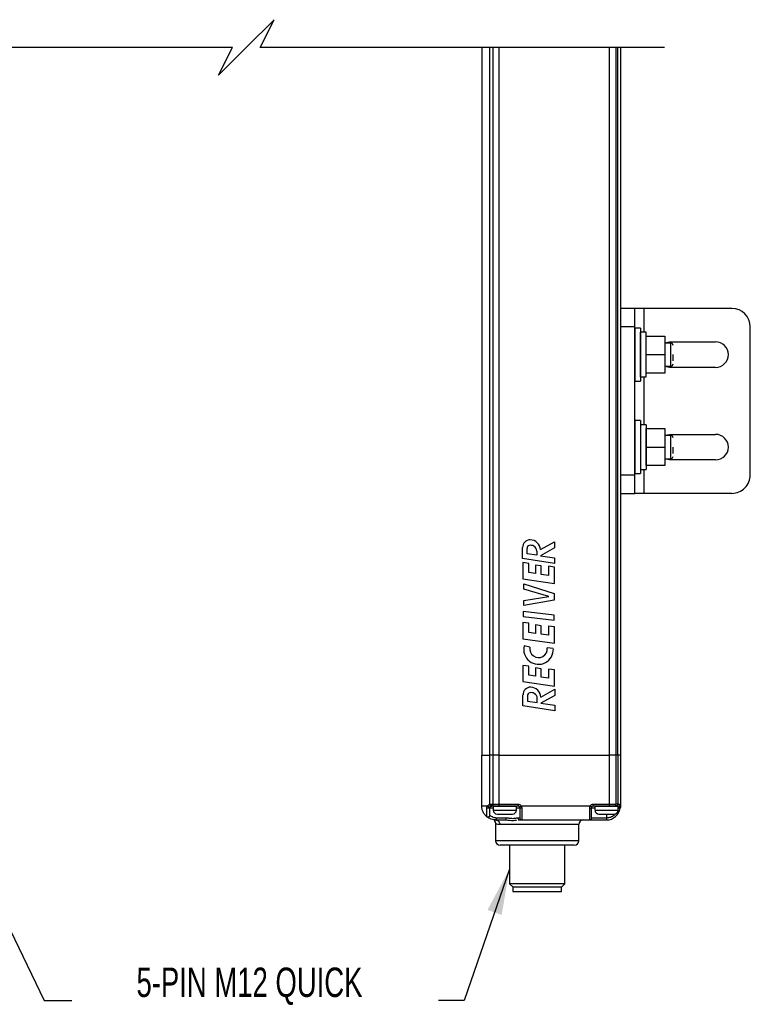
# Model space of a CAD drawing. Header units: inches. Extents: x 0.2 to 10.8, y 0.2 to 8.2.
# Tile 13 of 25: x 4.8 to 6.9, y 2 to 4.8. Entities that reach past the tile are written whole.
import ezdxf

# ---------------------------------------------------------------- set-up
doc = ezdxf.new("R2010")
doc.units = ezdxf.units.IN
doc.header["$MEASUREMENT"] = 0
doc.layers.add('DIMENSIONS', color=140, linetype='Continuous', lineweight=25)
doc.layers.add('TEXT', color=140, linetype='Continuous', lineweight=25)
doc.styles.add('SLDTEXTSTYLE0', font='TXT', dxfattribs={"width": 0.7})
doc.dimstyles.new('SLDDIMSTYLE3', dxfattribs={"dimtxt": 0.18, "dimasz": 0.13, "dimexe": 0, "dimexo": 0.0625, "dimgap": 0, "dimtad": 0, "dimtih": 1, "dimtoh": 1, "dimdec": 0, "dimrnd": 1e-09, "dimzin": 0, "dimdsep": 46, "dimtxsty": 'Standard', "dimsah": 1, "dimcen": 0.09, "dimadec": 0, "dimazin": 0, "dimtfac": 0.13, "dimtdec": 0, "dimtofl": 0, "dimtmove": 0, "dimatfit": 3, "dimfxl": 0, "dimfrac": 2, "dimtolj": 1, "dimtzin": 0, "dimarcsym": 0})

msp = doc.modelspace()

# ---------------------------------------------------------------- linework, layer by layer
for p, q in [((6.1121, 4.7272), (6.1121, 2.7185)), ((6.1348, 2.7185), (6.1348, 4.7272)), ((6.1436, 4.7272), (6.1436, 2.7185)), ((6.1602, 4.7272), (6.1602, 2.7185)), ((6.4752, 2.7185), (6.4752, 4.7272)), ((6.4938, 2.7185), (6.4938, 4.7272)), ((6.4981, 2.7185), (6.4981, 4.7272)), ((6.5058, 4.7272), (6.5058, 2.7185)), ((6.5465, 3.9865), (6.5071, 3.9865)), ((6.5071, 3.934), (6.5071, 3.9865)), ((6.5465, 3.934), (6.5465, 3.9865)), ((6.5727, 3.9865), (6.5465, 3.9865)), ((6.8221, 3.9865), (6.5727, 3.9865)), ((6.5727, 3.9865), (6.5727, 3.9188)), ((6.5465, 3.934), (6.5071, 3.934)), ((6.5071, 3.5141), (6.5071, 3.934)), ((6.5465, 3.5141), (6.5465, 3.934)), ((6.5624, 3.9303), (6.5469, 3.9303)), ((6.5469, 3.9303), (6.5469, 3.7803)), ((6.5624, 3.9303), (6.5624, 3.8553)), ((6.5788, 3.9188), (6.563, 3.9188)), ((6.563, 3.7918), (6.563, 3.9188)), ((6.5788, 3.8553), (6.5788, 3.9188)), ((6.8745, 3.5141), (6.8745, 3.934)), ((6.5071, 3.8881), (6.5058, 3.8881)), ((6.5469, 3.8881), (6.5465, 3.8881)), ((6.563, 3.8881), (6.5624, 3.8881)), ((6.579, 3.8881), (6.5788, 3.8881)), ((6.579, 3.8553), (6.579, 3.9078)), ((6.579, 3.9078), (6.6315, 3.9078)), ((6.6315, 3.9078), (6.6315, 3.8553)), ((6.6315, 3.8888), (6.6449, 3.8914)), ((6.6488, 3.8881), (6.6315, 3.8881)), ((6.6449, 3.8914), (6.7761, 3.8914)), ((6.6488, 3.8553), (6.6488, 3.8881)), ((6.5624, 3.8553), (6.5624, 3.7803)), ((6.5788, 3.7918), (6.5788, 3.8553)), ((6.579, 3.8028), (6.579, 3.8553)), ((6.579, 3.8553), (6.6315, 3.8553)), ((6.6315, 3.8553), (6.6315, 3.8028)), ((6.6488, 3.8225), (6.6488, 3.8553)), ((6.6554, 3.8373), (6.6554, 3.8553)), ((6.5058, 3.8225), (6.5071, 3.8225)), ((6.5465, 3.8225), (6.5469, 3.8225)), ((6.5624, 3.8225), (6.563, 3.8225)), ((6.5788, 3.8225), (6.579, 3.8225)), ((6.6315, 3.8028), (6.579, 3.8028)), ((6.6315, 3.8225), (6.6488, 3.8225)), ((6.6449, 3.8192), (6.6315, 3.8218)), ((6.7761, 3.8192), (6.6449, 3.8192)), ((6.5469, 3.7803), (6.5624, 3.7803)), ((6.563, 3.7918), (6.5788, 3.7918)), ((6.5727, 3.7918), (6.5727, 3.6563)), ((6.5624, 3.6679), (6.5469, 3.6679)), ((6.5469, 3.6679), (6.5469, 3.5178)), ((6.5624, 3.6679), (6.5624, 3.5928)), ((6.5788, 3.6563), (6.563, 3.6563)), ((6.563, 3.6563), (6.563, 3.5294)), ((6.5788, 3.6563), (6.5788, 3.5928)), ((6.579, 3.5928), (6.579, 3.6453)), ((6.579, 3.6453), (6.6315, 3.6453)), ((6.6315, 3.6453), (6.6315, 3.5928)), ((6.5071, 3.6257), (6.5058, 3.6257)), ((6.5469, 3.6257), (6.5465, 3.6257)), ((6.563, 3.6257), (6.5624, 3.6257)), ((6.579, 3.6257), (6.5788, 3.6257)), ((6.6315, 3.6264), (6.6449, 3.6289)), ((6.6488, 3.6257), (6.6315, 3.6257)), ((6.6449, 3.6289), (6.7761, 3.6289)), ((6.6488, 3.5928), (6.6488, 3.6257)), ((6.5624, 3.5928), (6.5624, 3.5178)), ((6.5788, 3.5928), (6.5788, 3.5294)), ((6.579, 3.5403), (6.579, 3.5928)), ((6.579, 3.5928), (6.6315, 3.5928)), ((6.6315, 3.5928), (6.6315, 3.5403)), ((6.6488, 3.56), (6.6488, 3.5928)), ((6.6554, 3.5749), (6.6554, 3.5928)), ((6.5058, 3.56), (6.5071, 3.56)), ((6.5465, 3.56), (6.5469, 3.56)), ((6.5624, 3.56), (6.563, 3.56)), ((6.5788, 3.56), (6.579, 3.56)), ((6.6315, 3.56), (6.6488, 3.56)), ((6.6449, 3.5568), (6.6315, 3.5593)), ((6.7761, 3.5568), (6.6449, 3.5568)), ((6.563, 3.5294), (6.5788, 3.5294)), ((6.5727, 3.5294), (6.5727, 3.4616)), ((6.6315, 3.5403), (6.579, 3.5403)), ((6.5071, 3.5141), (6.5465, 3.5141)), ((6.5071, 3.4616), (6.5071, 3.5141)), ((6.5465, 3.4616), (6.5465, 3.5141)), ((6.5469, 3.5178), (6.5624, 3.5178)), ((6.5071, 3.4616), (6.5465, 3.4616)), ((6.5727, 3.4616), (6.5465, 3.4616)), ((6.8221, 3.4616), (6.5727, 3.4616)), ((6.228, 3.2765), (6.228, 3.3077)), ((6.2407, 3.29), (6.2407, 3.3055)), ((6.2683, 3.2978), (6.2683, 3.2859)), ((6.3185, 3.3065), (6.2785, 3.2843)), ((6.2786, 3.3018), (6.3185, 3.324)), ((6.3185, 3.324), (6.3185, 3.3065)), ((6.3185, 3.2629), (6.228, 3.2765)), ((6.2683, 3.2859), (6.2407, 3.29)), ((6.2785, 3.2843), (6.3185, 3.2783)), ((6.3185, 3.2783), (6.3185, 3.2629)), ((6.2287, 3.265), (6.2287, 3.2189)), ((6.2454, 3.2626), (6.2287, 3.265)), ((6.2454, 3.2368), (6.2454, 3.2626)), ((6.2644, 3.2579), (6.2644, 3.2341)), ((6.2811, 3.2556), (6.2644, 3.2579)), ((6.2811, 3.2317), (6.2811, 3.2556)), ((6.3018, 3.2546), (6.3018, 3.2288)), ((6.3185, 3.2522), (6.3018, 3.2546)), ((6.3185, 3.2061), (6.3185, 3.2522)), ((6.2287, 3.2189), (6.3185, 3.2061)), ((6.2644, 3.2341), (6.2454, 3.2368)), ((6.3018, 3.2288), (6.2811, 3.2317)), ((6.2316, 3.2045), (6.3173, 3.1773)), ((6.2319, 3.1898), (6.2316, 3.2045)), ((6.3023, 3.1686), (6.2319, 3.1898)), ((6.2316, 3.157), (6.3023, 3.1686)), ((6.3173, 3.1583), (6.2316, 3.1435)), ((6.3173, 3.1773), (6.3173, 3.1583)), ((6.2316, 3.1435), (6.2316, 3.157)), ((6.2298, 3.126), (6.2298, 3.1124)), ((6.3173, 3.1157), (6.2298, 3.126)), ((6.2298, 3.1124), (6.3173, 3.1021)), ((6.3173, 3.1021), (6.3173, 3.1157)), ((6.2287, 3.0951), (6.2287, 3.049)), ((6.2454, 3.0927), (6.2287, 3.0951)), ((6.2454, 3.0669), (6.2454, 3.0927)), ((6.2644, 3.088), (6.2644, 3.0642)), ((6.2811, 3.0856), (6.2644, 3.088)), ((6.2811, 3.0618), (6.2811, 3.0856)), ((6.3018, 3.0847), (6.3018, 3.0589)), ((6.3185, 3.0823), (6.3018, 3.0847)), ((6.3185, 3.0362), (6.3185, 3.0823)), ((6.2287, 3.049), (6.3185, 3.0362)), ((6.2644, 3.0642), (6.2454, 3.0669)), ((6.3018, 3.0589), (6.2811, 3.0618)), ((6.249, 3.0251), (6.2323, 3.0284)), ((6.3153, 3.0208), (6.298, 3.0229)), ((6.2287, 2.9734), (6.2287, 2.9273)), ((6.2454, 2.971), (6.2287, 2.9734)), ((6.2454, 2.9452), (6.2454, 2.971)), ((6.2644, 2.9663), (6.2644, 2.9425)), ((6.2811, 2.9639), (6.2644, 2.9663)), ((6.2811, 2.9401), (6.2811, 2.9639)), ((6.3018, 2.963), (6.3018, 2.9372)), ((6.3185, 2.9606), (6.3018, 2.963)), ((6.2644, 2.9425), (6.2454, 2.9452)), ((6.3018, 2.9372), (6.2811, 2.9401)), ((6.3185, 2.9145), (6.3185, 2.9606)), ((6.2287, 2.9273), (6.3185, 2.9145)), ((6.2292, 2.8582), (6.2292, 2.8894)), ((6.2419, 2.8872), (6.2419, 2.8717)), ((6.2696, 2.8676), (6.2696, 2.8796)), ((6.3197, 2.8883), (6.2798, 2.8661)), ((6.2799, 2.8835), (6.3197, 2.9057)), ((6.3197, 2.9057), (6.3197, 2.8883)), ((6.3197, 2.8447), (6.2292, 2.8582)), ((6.2419, 2.8717), (6.2696, 2.8676)), ((6.2798, 2.8661), (6.3197, 2.8601)), ((6.3197, 2.8601), (6.3197, 2.8447)), ((6.1121, 2.5741), (6.1121, 2.7185)), ((6.1121, 2.7185), (6.1348, 2.7185)), ((6.1348, 2.5789), (6.1348, 2.7185)), ((6.1436, 2.7185), (6.1348, 2.7185)), ((6.1436, 2.7185), (6.1436, 2.5794)), ((6.1602, 2.7185), (6.1436, 2.7185)), ((6.1602, 2.7185), (6.1602, 2.5794)), ((6.1602, 2.7185), (6.4752, 2.7185)), ((6.4752, 2.5794), (6.4752, 2.7185)), ((6.4938, 2.7185), (6.4752, 2.7185)), ((6.4938, 2.5794), (6.4938, 2.7185)), ((6.4981, 2.7185), (6.4938, 2.7185)), ((6.4981, 2.7185), (6.4981, 2.5794)), ((6.5058, 2.7185), (6.4981, 2.7185)), ((6.5058, 2.7185), (6.5058, 2.5794)), ((6.1348, 2.5789), (6.1381, 2.5794)), ((6.1381, 2.5794), (6.1436, 2.5794)), ((6.1387, 2.5739), (6.1403, 2.5741)), ((6.1458, 2.5741), (6.1403, 2.5741)), ((6.1436, 2.5794), (6.1602, 2.5794)), ((6.1449, 2.5732), (6.1449, 2.5623)), ((6.2105, 2.5732), (6.1449, 2.5732)), ((6.1602, 2.5741), (6.1458, 2.5741)), ((6.1547, 2.5735), (6.1548, 2.5732)), ((6.2007, 2.5735), (6.1547, 2.5735)), ((6.1602, 2.5794), (6.2151, 2.5794)), ((6.1602, 2.5794), (6.1602, 2.5741)), ((6.2151, 2.5741), (6.1602, 2.5741)), ((6.2007, 2.5735), (6.2007, 2.5741)), ((6.2007, 2.5732), (6.2007, 2.5735)), ((6.2105, 2.5623), (6.2105, 2.5732)), ((6.2151, 2.5794), (6.2151, 2.5741)), ((6.4199, 2.5741), (6.2242, 2.5741)), ((6.429, 2.5741), (6.429, 2.5794)), ((6.429, 2.5794), (6.4752, 2.5794)), ((6.4752, 2.5741), (6.429, 2.5741)), ((6.4336, 2.5732), (6.4336, 2.5623)), ((6.4992, 2.5732), (6.4336, 2.5732)), ((6.4435, 2.5741), (6.4435, 2.5735)), ((6.4435, 2.5735), (6.4435, 2.5732)), ((6.4726, 2.5735), (6.4435, 2.5735)), ((6.4752, 2.5741), (6.4752, 2.5794)), ((6.4752, 2.5794), (6.4938, 2.5794)), ((6.4901, 2.5741), (6.4752, 2.5741)), ((6.4894, 2.5732), (6.4894, 2.5735)), ((6.4944, 2.5741), (6.4901, 2.5741)), ((6.4981, 2.5794), (6.4938, 2.5794)), ((6.5005, 2.5741), (6.4944, 2.5741)), ((6.4981, 2.5794), (6.5058, 2.5794)), ((6.4992, 2.5623), (6.4992, 2.5732)), ((6.5005, 2.5741), (6.5005, 2.5715)), ((6.5058, 2.5794), (6.5058, 2.5741)), ((6.1267, 2.5435), (6.1265, 2.5441)), ((6.1267, 2.5436), (6.1277, 2.5429)), ((6.1351, 2.5481), (6.1349, 2.5469)), ((6.1351, 2.5481), (6.1349, 2.5469)), ((6.1351, 2.5481), (6.1351, 2.5689)), ((6.1351, 2.5689), (6.1449, 2.5689)), ((6.1352, 2.5476), (6.1351, 2.5481)), ((6.1449, 2.5623), (6.2105, 2.5623)), ((6.1558, 2.5513), (6.1996, 2.5513)), ((6.2105, 2.5689), (6.2204, 2.5689)), ((6.2204, 2.5689), (6.2204, 2.54)), ((6.2256, 2.5681), (6.2256, 2.5348)), ((6.4185, 2.5348), (6.4185, 2.5681)), ((6.4238, 2.54), (6.4238, 2.5689)), ((6.4238, 2.5689), (6.4336, 2.5689)), ((6.4336, 2.5623), (6.4992, 2.5623)), ((6.4446, 2.5513), (6.4883, 2.5513)), ((6.4664, 2.5513), (6.4664, 2.54)), ((6.4992, 2.5689), (6.5001, 2.5689)), ((6.5001, 2.5689), (6.4992, 2.5662)), ((6.1515, 2.5348), (6.1807, 2.5348)), ((6.1515, 2.5233), (6.1515, 2.4757)), ((6.1804, 2.54), (6.1543, 2.54)), ((6.3877, 2.5216), (6.1633, 2.5216)), ((6.2204, 2.54), (6.2151, 2.54)), ((6.2156, 2.5345), (6.2198, 2.5348)), ((6.2198, 2.5348), (6.2256, 2.5348)), ((6.2256, 2.5348), (6.4185, 2.5348)), ((6.3877, 2.4757), (6.3877, 2.5216)), ((6.4185, 2.5348), (6.4664, 2.5348)), ((6.4664, 2.54), (6.4238, 2.54)), ((6.4664, 2.54), (6.4664, 2.5348)), ((6.3877, 2.4757), (6.1515, 2.4757)), ((6.3746, 2.4626), (6.1646, 2.4626)), ((6.2052, 2.4626), (6.1679, 2.4626)), ((6.1908, 2.4626), (6.1908, 2.3537)), ((6.2696, 2.4626), (6.2052, 2.4626)), ((6.3339, 2.4626), (6.2696, 2.4626)), ((6.3713, 2.4626), (6.3339, 2.4626)), ((6.3483, 2.3537), (6.3483, 2.4626)), ((6.1908, 2.3537), (6.2, 2.3445)), ((6.3483, 2.3537), (6.1908, 2.3537)), ((6.3391, 2.3445), (6.3483, 2.3537)), ((6.2, 2.3445), (6.2696, 2.3445)), ((6.2007, 2.3445), (6.2007, 2.3314)), ((6.2007, 2.3314), (6.3385, 2.3314)), ((6.2696, 2.3445), (6.3391, 2.3445)), ((6.3385, 2.3314), (6.3385, 2.3445))]:
    msp.add_line(p, q)
at = {"flags": 128}
for points in [[(6.1183, 2.5741), (6.1163, 2.5741), (6.1132, 2.5741), (6.1121, 2.5741)], [(6.1281, 2.5741), (6.1214, 2.5741), (6.1183, 2.5741)], [(6.1356, 2.5711), (6.1359, 2.5718), (6.1363, 2.5722)], [(6.1381, 2.5794), (6.1381, 2.5784), (6.1383, 2.5774), (6.1385, 2.5765), (6.1387, 2.5757), (6.1391, 2.575), (6.1395, 2.5745), (6.1399, 2.5742), (6.1403, 2.5741)], [(6.1384, 2.5738), (6.1393, 2.574), (6.1403, 2.5741)], [(6.1458, 2.5741), (6.1453, 2.5742), (6.1449, 2.5745), (6.1445, 2.575), (6.1442, 2.5757), (6.1439, 2.5765), (6.1437, 2.5774), (6.1436, 2.5784), (6.1436, 2.5794)], [(6.2242, 2.5741), (6.2225, 2.5731), (6.221, 2.5723), (6.22, 2.5717), (6.2197, 2.5715)], [(6.1265, 2.5441), (6.1265, 2.5469), (6.1265, 2.5521), (6.1265, 2.5594), (6.1265, 2.5681)], [(6.1351, 2.5689), (6.1352, 2.5699), (6.1354, 2.5707)], [(6.5001, 2.5689), (6.5021, 2.5686), (6.5038, 2.5683), (6.5049, 2.5681), (6.5053, 2.5681)]]:
    msp.add_lwpolyline(points, dxfattribs=at)
for centre, radius, start, end in [((6.8221, 3.934), 0.0525, 0.0002, 90), ((6.6488, 3.8816), 0.00656, 359.9998, 89.9993), ((6.7761, 3.8553), 0.0361, 270, 90), ((6.6488, 3.8291), 0.00656, 270.0007, 0.0002), ((6.6488, 3.6191), 0.00656, 359.9986, 90.0022), ((6.7761, 3.5928), 0.0361, 270, 90), ((6.6488, 3.5666), 0.00656, 270.0007, 359.9985), ((6.8221, 3.5141), 0.0525, 269.9997, 0.0002), ((6.2498, 3.308), 0.0218, 90.0001, 180.8016), ((6.2487, 3.2999), 0.0299, 3.6639, 87.9237), ((6.2491, 3.3055), 0.00847, 103.6953, 179.9996), ((6.2511, 3.298), 0.0162, 57.563, 104.2222), ((6.2529, 3.2978), 0.0155, 359.9996, 63.4593), ((6.2733, 3.0185), 0.0421, 166.3597, 3.0568), ((6.2733, 3.0202), 0.0248, 168.6703, 6.2669), ((6.2511, 2.8897), 0.0218, 90.0002, 180.8014), ((6.25, 2.8816), 0.0299, 3.6633, 87.9245), ((6.2504, 2.8872), 0.00847, 103.6953, 179.9996), ((6.2524, 2.8798), 0.0162, 57.5621, 104.2247), ((6.2541, 2.8796), 0.0155, 359.9996, 63.4593), ((6.2151, 2.5689), 0.00525, 29.9968, 90.0025), ((6.429, 2.5689), 0.00525, 150.0071, 179.9922), ((6.429, 2.5689), 0.00525, 89.9991, 149.9984), ((6.4892, 2.5787), 0.00469, 281.4223, 8.0505), ((6.4935, 2.5787), 0.00469, 281.4243, 8.0486), ((6.5005, 2.5794), 0.00525, 269.9998, 0.0013), ((6.1558, 2.5623), 0.0109, 180.0004, 269.9996), ((6.1996, 2.5623), 0.0109, 270.0004, 359.9996), ((6.4446, 2.5623), 0.0109, 180, 270), ((6.4664, 2.5741), 0.0394, 270, 351.1501), ((6.4883, 2.5623), 0.0109, 270, 0), ((6.2017, 2.5387), 0.0214, 176.4945, 190.6234), ((6.2256, 2.54), 0.00525, 179.9999, 270.0011), ((6.4008, 2.5216), 0.0131, 90.0004, 180.0001), ((6.4185, 2.54), 0.00525, 269.998, 0.001), ((6.1646, 2.4757), 0.0131, 180.0003, 269.9995), ((6.3746, 2.4757), 0.0131, 270.0007, 359.9993)]:
    msp.add_arc(centre, radius, start, end)
for points, knots in [([(6.1267, 2.5435), (6.1245, 2.5455), (6.1202, 2.5495), (6.1157, 2.5571), (6.1127, 2.5654), (6.1123, 2.5712), (6.1121, 2.5741)], [0, 0, 0, 0, 0.25, 0.5, 0.750003, 1, 1, 1, 1]), ([(6.1265, 2.5681), (6.1266, 2.5691), (6.1267, 2.5713), (6.1276, 2.5732), (6.1281, 2.5741)], [0, 0, 0, 0, 0.492637, 1, 1, 1, 1]), ([(6.1281, 2.5741), (6.129, 2.5752), (6.1308, 2.5773), (6.1334, 2.5783), (6.1348, 2.5789)], [0, 0, 0, 0, 0.47439, 1, 1, 1, 1]), ([(6.1358, 2.5715), (6.1357, 2.5714), (6.1354, 2.5711), (6.1347, 2.571), (6.1338, 2.5711), (6.1327, 2.5714), (6.1314, 2.5719), (6.1302, 2.5726), (6.1291, 2.5733), (6.1284, 2.5739), (6.1281, 2.5741)], [0, 0, 0, 0, 0.048972, 0.120427, 0.226129, 0.367081, 0.532641, 0.70452, 0.864328, 1, 1, 1, 1]), ([(6.1387, 2.5739), (6.1384, 2.5739), (6.1379, 2.5739), (6.1372, 2.5744), (6.1367, 2.575), (6.1361, 2.5758), (6.1356, 2.5767), (6.1351, 2.5778), (6.1349, 2.5785), (6.1348, 2.5789)], [0, 0, 0, 0, 0.128506, 0.224932, 0.348519, 0.497015, 0.662563, 0.834019, 1, 1, 1, 1]), ([(6.1351, 2.5689), (6.1351, 2.5693), (6.1351, 2.5702), (6.1356, 2.5711), (6.1358, 2.5715)], [0, 0, 0, 0, 0.473044, 1, 1, 1, 1]), ([(6.1358, 2.5715), (6.1361, 2.572), (6.1368, 2.5729), (6.1378, 2.5735), (6.1384, 2.5738), (6.1386, 2.5738), (6.1387, 2.5739)], [0, 0, 0, 0, 0.485495, 0.833198, 0.939311, 1, 1, 1, 1]), ([(6.2151, 2.5794), (6.216, 2.5793), (6.2179, 2.5792), (6.2204, 2.5781), (6.2227, 2.5764), (6.2237, 2.5749), (6.2242, 2.5741)], [0, 0, 0, 0, 0.249218, 0.499944, 0.74922, 1, 1, 1, 1]), ([(6.2197, 2.5715), (6.2199, 2.5711), (6.2203, 2.5703), (6.2203, 2.5693), (6.2204, 2.5689)], [0, 0, 0, 0, 0.513298, 1, 1, 1, 1]), ([(6.2242, 2.5741), (6.2246, 2.5732), (6.2254, 2.5712), (6.2256, 2.5691), (6.2256, 2.5681)], [0, 0, 0, 0, 0.4962591, 1, 1, 1, 1]), ([(6.4185, 2.5681), (6.4186, 2.5691), (6.4187, 2.5712), (6.4195, 2.5732), (6.4199, 2.5741)], [0, 0, 0, 0, 0.503741, 1, 1, 1, 1]), ([(6.4199, 2.5741), (6.4204, 2.5749), (6.4215, 2.5764), (6.4237, 2.5781), (6.4263, 2.5792), (6.4281, 2.5793), (6.429, 2.5794)], [0, 0, 0, 0, 0.249214, 0.499945, 0.749228, 1, 1, 1, 1]), ([(6.4245, 2.5715), (6.4244, 2.5716), (6.4239, 2.5718), (6.423, 2.5724), (6.4216, 2.5732), (6.4205, 2.5738), (6.4199, 2.5741)], [0, 0, 0, 0, 0.076107, 0.292898, 0.617324, 1, 1, 1, 1]), ([(6.4238, 2.5689), (6.4238, 2.5693), (6.4239, 2.5703), (6.4243, 2.5711), (6.4245, 2.5715)], [0, 0, 0, 0, 0.486666, 1, 1, 1, 1]), ([(6.5005, 2.5715), (6.5005, 2.5711), (6.5005, 2.5702), (6.5003, 2.5693), (6.5001, 2.5689)], [0, 0, 0, 0, 0.490204, 1, 1, 1, 1]), ([(6.5005, 2.5715), (6.5012, 2.5715), (6.5025, 2.5716), (6.5041, 2.5722), (6.5055, 2.5729), (6.5057, 2.5738), (6.5058, 2.5741)], [0, 0, 0, 0, 0.319602, 0.603867, 0.828868, 1, 1, 1, 1]), ([(6.5058, 2.5741), (6.5058, 2.5732), (6.5057, 2.5711), (6.5055, 2.5691), (6.5053, 2.5681)], [0, 0, 0, 0, 0.481052, 1, 1, 1, 1]), ([(6.1351, 2.5689), (6.135, 2.5688), (6.1348, 2.5685), (6.1341, 2.5683), (6.1332, 2.5681), (6.132, 2.5679), (6.1306, 2.5678), (6.1292, 2.5678), (6.1278, 2.5679), (6.1269, 2.568), (6.1265, 2.5681)], [0, 0, 0, 0, 0.040325, 0.115337, 0.226629, 0.367374, 0.527339, 0.694479, 0.856102, 1, 1, 1, 1]), ([(6.1265, 2.5441), (6.1269, 2.5438), (6.1277, 2.5432), (6.1292, 2.5429), (6.1307, 2.5429), (6.1321, 2.5433), (6.1333, 2.5441), (6.1343, 2.5453), (6.1349, 2.5466), (6.135, 2.5476), (6.1351, 2.5481)], [0, 0, 0, 0, 0.12518, 0.250667, 0.376252, 0.501707, 0.626841, 0.75155, 0.875886, 1, 1, 1, 1]), ([(6.1352, 2.5476), (6.1352, 2.5472), (6.1351, 2.5463), (6.1346, 2.545), (6.1336, 2.5437), (6.1323, 2.5428), (6.1307, 2.5424), (6.1291, 2.5424), (6.1278, 2.5428), (6.127, 2.5433), (6.1267, 2.5435)], [0, 0, 0, 0, 0.107585, 0.229013, 0.361757, 0.500852, 0.639752, 0.772, 0.892862, 1, 1, 1, 1]), ([(6.1515, 2.5348), (6.1483, 2.535), (6.1426, 2.5354), (6.1352, 2.5381), (6.1302, 2.5409), (6.1276, 2.5428), (6.1267, 2.5435)], [0, 0, 0, 0, 0.350454, 0.642661, 0.867088, 1, 1, 1, 1]), ([(6.1543, 2.54), (6.1519, 2.5402), (6.1474, 2.5405), (6.1418, 2.5429), (6.1379, 2.5453), (6.1359, 2.547), (6.1352, 2.5476)], [0, 0, 0, 0, 0.344952, 0.636141, 0.863499, 1, 1, 1, 1]), ([(6.2256, 2.5681), (6.2249, 2.5681), (6.2237, 2.5681), (6.2221, 2.5683), (6.2209, 2.5684), (6.2205, 2.5688), (6.2204, 2.5689)], [0, 0, 0, 0, 0.372554, 0.68991, 0.90637, 1, 1, 1, 1]), ([(6.4185, 2.5681), (6.4192, 2.5681), (6.4204, 2.5681), (6.422, 2.5683), (6.4232, 2.5684), (6.4236, 2.5688), (6.4238, 2.5689)], [0, 0, 0, 0, 0.372553, 0.689918, 0.906378, 1, 1, 1, 1]), ([(6.4917, 2.552), (6.4907, 2.5507), (6.4873, 2.546), (6.4783, 2.5413), (6.4703, 2.5404), (6.4664, 2.54)], [0, 0, 0, 0, 0.16843, 0.597527, 1, 1, 1, 1]), ([(6.1481, 2.5341), (6.148, 2.5341), (6.1465, 2.5339), (6.148, 2.5319), (6.1496, 2.5301)], [0, 0, 0, 0, 0.040034, 1, 1, 1, 1]), ([(6.1476, 2.5326), (6.1482, 2.5319), (6.1494, 2.5305), (6.151, 2.5274), (6.1513, 2.5249), (6.1515, 2.5232)], [0, 0, 0, 0, 0.263588, 0.521558, 1, 1, 1, 1]), ([(6.1515, 2.5348), (6.1519, 2.5349), (6.1527, 2.5351), (6.1536, 2.5364), (6.1542, 2.538), (6.1543, 2.5393), (6.1543, 2.54)], [0, 0, 0, 0, 0.180795, 0.408009, 0.688024, 1, 1, 1, 1]), ([(6.1515, 2.5348), (6.153, 2.5346), (6.1553, 2.5343), (6.158, 2.5327), (6.1599, 2.531), (6.1614, 2.5289), (6.1629, 2.5258), (6.1631, 2.5233), (6.1633, 2.5216)], [0, 0, 0, 0, 0.227632, 0.352665, 0.48297, 0.616115, 0.748957, 1, 1, 1, 1]), ([(6.1633, 2.5216), (6.1616, 2.5217), (6.1597, 2.5217), (6.1557, 2.5223), (6.1535, 2.5228), (6.1515, 2.5233)], [0, 0, 0, 0, 0.431962, 0.474996, 1, 1, 1, 1]), ([(6.2151, 2.54), (6.2135, 2.5398), (6.2085, 2.5391), (6.2015, 2.5378), (6.1956, 2.5384), (6.1919, 2.5389), (6.1873, 2.5396), (6.1832, 2.5398), (6.1804, 2.54)], [0, 0, 0, 0, 0.146958, 0.429105, 0.600549, 0.654017, 0.752701, 1, 1, 1, 1]), ([(6.1807, 2.5348), (6.1877, 2.534), (6.1978, 2.5329), (6.2079, 2.5338), (6.211, 2.5341)], [0, 0, 0, 0, 0.696395, 1, 1, 1, 1]), ([(6.2151, 2.54), (6.2152, 2.5393), (6.2154, 2.538), (6.2164, 2.5363), (6.2179, 2.535), (6.2191, 2.5348), (6.2198, 2.5348)], [0, 0, 0, 0, 0.264813, 0.521217, 0.765196, 1, 1, 1, 1])]:
    msp.add_open_spline(points, degree=3, knots=knots)
at = {"layer": 'DIMENSIONS', "color": 140}
for p, q in [((5.5224, 4.8059), (5.4437, 4.7272)), ((5.4831, 4.7272), (5.5224, 4.8059)), ((5.4043, 4.7272), (4.2566, 4.7272)), ((5.4437, 4.7272), (5.365, 4.6484)), ((5.365, 4.6484), (5.4043, 4.7272)), ((6.6308, 4.7272), (5.4831, 4.7272))]:
    msp.add_line(p, q, dxfattribs=at)

# ---------------------------------------------------------------- texts
at = {"layer": 'TEXT', "insert": (5.4527, 2.1156), "char_height": 0.083333, "attachment_point": 2, "style": 'SLDTEXTSTYLE0'}
msp.add_mtext('5-PIN M12 QUICK', dxfattribs=at)
msp.add_mtext('5-PIN M12 QUICK', dxfattribs=at)

# ---------------------------------------------------------------- leaders
at = {"layer": 'TEXT'}
for points in [[(4.6966, 2.38), (4.8702, 2.0222), (4.9483, 2.0222)], [(6.1908, 2.3951), (6.0625, 2.0222), (5.9893, 2.0222)]]:
    msp.add_leader(points, dimstyle='SLDDIMSTYLE3', dxfattribs=at)

doc.saveas('drawing.dxf')
